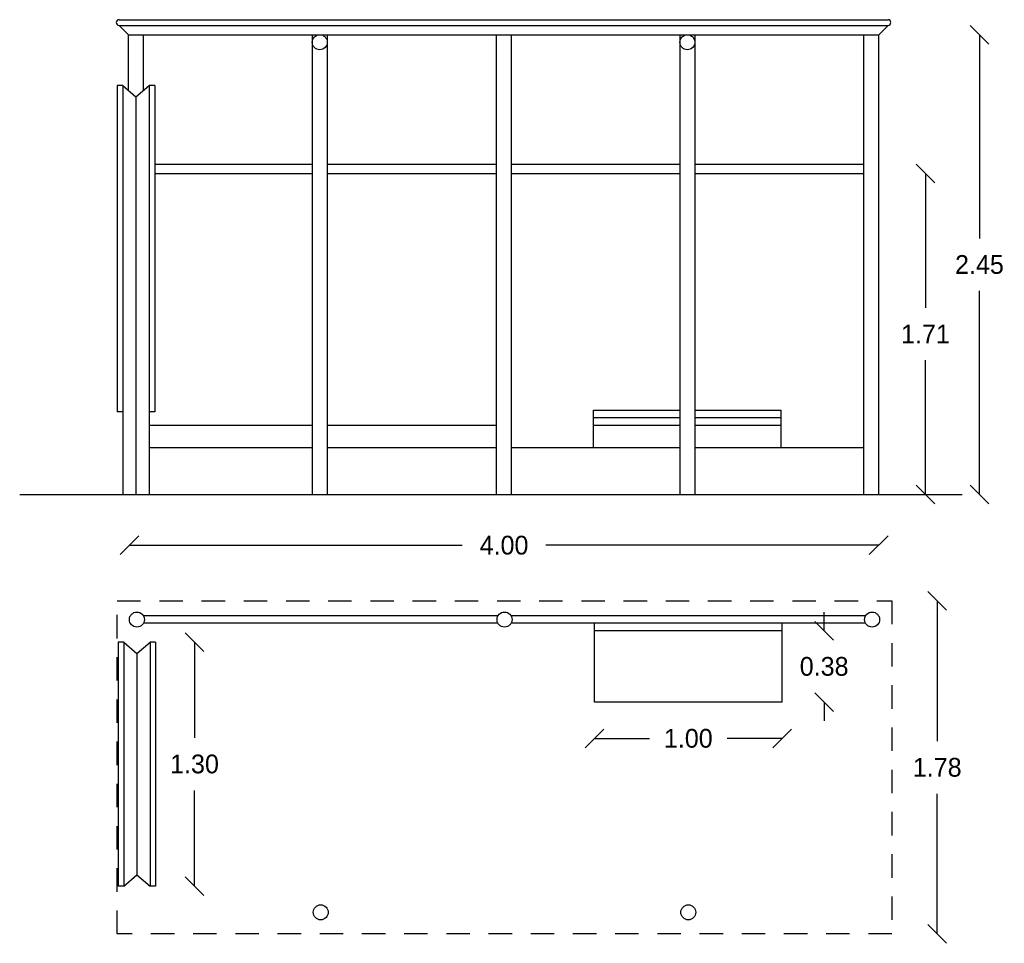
# Model space of a CAD drawing. Extents: x 14.69 to 19.94, y -3.33 to 1.59.
import ezdxf

# ---------------------------------------------------------------- set-up
doc = ezdxf.new("R2010")
doc.units = 0
doc.header["$LTSCALE"] = 0.5
doc.header["$MEASUREMENT"] = 0
doc.linetypes.add('DASHED2', pattern=[0.375, 0.25, -0.125])
doc.layers.get('0').update_dxf_attribs({"linetype": 'CONTINUOUS'})
doc.layers.get('DEFPOINTS').update_dxf_attribs({"linetype": 'CONTINUOUS'})
doc.dimstyles.get("Standard").update_dxf_attribs({"dimtxt": 0.18, "dimasz": 0.18, "dimexe": 0.18, "dimexo": 0.0625, "dimgap": 0.09, "dimtad": 0, "dimtih": 1, "dimtoh": 1, "dimdec": 4, "dimzin": 0, "dimdsep": 46, "dimtxsty": 'Standard', "dimcen": 0.09, "dimadec": 0, "dimazin": 0, "dimtfac": 1, "dimtdec": 4, "dimtofl": 0, "dimtmove": 0, "dimatfit": 3, "dimfxl": 0, "dimtolj": 1, "dimtzin": 0, "dimarcsym": 0})

# ---------------------------------------------------------------- blocks, each defined once
blk = doc.blocks.new('_OBLIQUE')
at = {"color": 0, "linetype": 'ByBlock'}
blk.add_line((-0.5, -0.5), (0.5, 0.5), dxfattribs=at)
blk = doc.blocks.new('*D1')
at = {"color": 0, "linetype": 'ByBlock'}
for p, q in [((19.8113, 1.5106), (19.8113, 0.4256)), ((19.8113, -0.9394), (19.8113, 0.1456))]:
    blk.add_line(p, q, dxfattribs=at)
at = {"layer": 'DEFPOINTS', "color": 0, "linetype": 'ByBlock'}
for p in [(19.274, 1.5106), (19.274, -0.9394), (19.8113, -0.9394)]:
    blk.add_point(p, dxfattribs=at)
at = {"color": 0, "linetype": 'ByBlock', "xscale": 0.1, "yscale": 0.1, "zscale": 0.1}
for p, rotation in [((19.8113, 1.5106), 90), ((19.8113, -0.9394), 270)]:
    blk.add_blockref('_OBLIQUE', p, dxfattribs=dict(at, rotation=rotation))
at = {"color": 0, "linetype": 'ByBlock', "insert": (19.8113, 0.2856), "char_height": 0.1, "attachment_point": 5}
blk.add_mtext('\\A1;2.45', dxfattribs=at)
blk = doc.blocks.new('*D5')
at = {"color": 0, "linetype": 'ByBlock'}
for p, q in [((18.9833, -1.6659), (18.9833, -1.5659)), ((18.9833, -2.0459), (18.9833, -2.1459))]:
    blk.add_line(p, q, dxfattribs=at)
at = {"layer": 'DEFPOINTS', "color": 0, "linetype": 'ByBlock'}
for p in [(18.759, -1.6659), (18.759, -2.0459), (18.9833, -2.0459)]:
    blk.add_point(p, dxfattribs=at)
at = {"color": 0, "linetype": 'ByBlock', "xscale": 0.1, "yscale": 0.1, "zscale": 0.1}
for p, rotation in [((18.9833, -1.6659), 270), ((18.9833, -2.0459), 90)]:
    blk.add_blockref('_OBLIQUE', p, dxfattribs=dict(at, rotation=rotation))
at = {"color": 0, "linetype": 'ByBlock', "insert": (18.9833, -1.8559), "char_height": 0.1, "attachment_point": 5}
blk.add_mtext('\\A1;0.38', dxfattribs=at)
blk = doc.blocks.new('*D3')
at = {"color": 0, "linetype": 'ByBlock'}
for p, q in [((15.279, -1.21), (17.0532, -1.21)), ((19.274, -1.21), (17.4999, -1.21))]:
    blk.add_line(p, q, dxfattribs=at)
at = {"layer": 'DEFPOINTS', "color": 0, "linetype": 'ByBlock'}
for p in [(19.274, -0.9394), (15.279, -1.21), (15.279, -1.6059)]:
    blk.add_point(p, dxfattribs=at)
at = {"color": 0, "linetype": 'ByBlock', "xscale": 0.1, "yscale": 0.1, "zscale": 0.1, "rotation": 180}
blk.add_blockref('_OBLIQUE', (15.279, -1.21), dxfattribs=at)
at = {"color": 0, "linetype": 'ByBlock', "xscale": 0.1, "yscale": 0.1, "zscale": 0.1}
blk.add_blockref('_OBLIQUE', (19.274, -1.21), dxfattribs=at)
at = {"color": 0, "linetype": 'ByBlock', "insert": (17.2765, -1.21), "char_height": 0.1, "attachment_point": 5}
blk.add_mtext('\\A1;4.00', dxfattribs=at)
blk = doc.blocks.new('*D7')
at = {"color": 0, "linetype": 'ByBlock'}
for p, q in [((15.6261, -1.7259), (15.6261, -2.2359)), ((15.6261, -3.0259), (15.6261, -2.5159))]:
    blk.add_line(p, q, dxfattribs=at)
at = {"layer": 'DEFPOINTS', "color": 0, "linetype": 'ByBlock'}
for p in [(15.419, -1.7259), (15.419, -3.0259), (15.6261, -3.0259)]:
    blk.add_point(p, dxfattribs=at)
at = {"color": 0, "linetype": 'ByBlock', "xscale": 0.1, "yscale": 0.1, "zscale": 0.1}
for p, rotation in [((15.6261, -1.7259), 90), ((15.6261, -3.0259), 270)]:
    blk.add_blockref('_OBLIQUE', p, dxfattribs=dict(at, rotation=rotation))
at = {"color": 0, "linetype": 'ByBlock', "insert": (15.6261, -2.3759), "char_height": 0.1, "attachment_point": 5}
blk.add_mtext('\\A1;1.30', dxfattribs=at)
blk = doc.blocks.new('*D6')
at = {"color": 0, "linetype": 'ByBlock'}
for p, q in [((17.759, -2.2392), (18.0524, -2.2392)), ((18.759, -2.2392), (18.4657, -2.2392))]:
    blk.add_line(p, q, dxfattribs=at)
at = {"layer": 'DEFPOINTS', "color": 0, "linetype": 'ByBlock'}
for p in [(17.759, -2.0459), (18.759, -2.0459), (18.759, -2.2392)]:
    blk.add_point(p, dxfattribs=at)
at = {"color": 0, "linetype": 'ByBlock', "xscale": 0.1, "yscale": 0.1, "zscale": 0.1, "rotation": 180}
blk.add_blockref('_OBLIQUE', (17.759, -2.2392), dxfattribs=at)
at = {"color": 0, "linetype": 'ByBlock', "xscale": 0.1, "yscale": 0.1, "zscale": 0.1}
blk.add_blockref('_OBLIQUE', (18.759, -2.2392), dxfattribs=at)
at = {"color": 0, "linetype": 'ByBlock', "insert": (18.259, -2.2392), "char_height": 0.1, "attachment_point": 5}
blk.add_mtext('\\A1;1.00', dxfattribs=at)
blk = doc.blocks.new('*D4')
at = {"color": 0, "linetype": 'ByBlock'}
for p, q in [((19.5863, -1.5062), (19.5863, -2.2536)), ((19.5863, -3.2809), (19.5863, -2.5336))]:
    blk.add_line(p, q, dxfattribs=at)
at = {"layer": 'DEFPOINTS', "color": 0, "linetype": 'ByBlock'}
for p in [(19.344, -1.5062), (19.344, -3.2809), (19.5863, -3.2809)]:
    blk.add_point(p, dxfattribs=at)
at = {"color": 0, "linetype": 'ByBlock', "xscale": 0.1, "yscale": 0.1, "zscale": 0.1}
for p, rotation in [((19.5863, -1.5062), 90), ((19.5863, -3.2809), 270)]:
    blk.add_blockref('_OBLIQUE', p, dxfattribs=dict(at, rotation=rotation))
at = {"color": 0, "linetype": 'ByBlock', "insert": (19.5863, -2.3936), "char_height": 0.1, "attachment_point": 5}
blk.add_mtext('\\A1;1.78', dxfattribs=at)
blk = doc.blocks.new('*D2')
at = {"color": 0, "linetype": 'ByBlock'}
for p, q in [((19.5233, 0.7706), (19.5233, 0.0556)), ((19.5233, -0.9394), (19.5233, -0.2244))]:
    blk.add_line(p, q, dxfattribs=at)
at = {"layer": 'DEFPOINTS', "color": 0, "linetype": 'ByBlock'}
for p in [(19.194, 0.7706), (19.194, -0.9394), (19.5233, -0.9394)]:
    blk.add_point(p, dxfattribs=at)
at = {"color": 0, "linetype": 'ByBlock', "xscale": 0.1, "yscale": 0.1, "zscale": 0.1}
for p, rotation in [((19.5233, 0.7706), 90), ((19.5233, -0.9394), 270)]:
    blk.add_blockref('_OBLIQUE', p, dxfattribs=dict(at, rotation=rotation))
at = {"color": 0, "linetype": 'ByBlock', "insert": (19.5233, -0.0844), "char_height": 0.1, "attachment_point": 5}
blk.add_mtext('\\A1;1.71', dxfattribs=at)

msp = doc.modelspace()

# ---------------------------------------------------------------- linework, layer by layer
for p, q in [((15.224, 1.5906), (19.324, 1.5906)), ((15.224, 1.5606), (19.324, 1.5606)), ((15.274, 1.5106), (15.224, 1.5606)), ((19.274, 1.5106), (19.324, 1.5606)), ((15.274, 1.5106), (19.274, 1.5106)), ((15.274, 1.2137), (15.274, 1.5106)), ((15.354, 1.2137), (15.354, 1.5106)), ((16.254, 1.5106), (16.254, -0.9394)), ((16.334, 1.5106), (16.334, -0.9394)), ((17.234, 1.5106), (17.234, -0.9394)), ((17.314, 1.5106), (17.314, -0.9394)), ((18.214, 1.5106), (18.214, -0.9394)), ((18.294, 1.5106), (18.294, -0.9394)), ((19.194, -0.9394), (19.194, 1.5106)), ((19.274, -0.9394), (19.274, 1.5106)), ((15.214, 1.2395), (15.214, -0.4993)), ((15.244, 1.2395), (15.214, 1.2395)), ((15.244, 1.2395), (15.244, -0.4993)), ((15.244, 1.2395), (15.314, 1.1795)), ((15.314, 1.1795), (15.384, 1.2395)), ((15.384, 1.2395), (15.384, -0.4993)), ((15.414, 1.2395), (15.384, 1.2395)), ((15.414, 1.2395), (15.414, -0.4993)), ((15.314, 1.1795), (15.314, -0.9394)), ((15.414, 0.8206), (16.254, 0.8206)), ((15.414, 0.8206), (16.254, 0.8206)), ((16.334, 0.8206), (17.234, 0.8206)), ((16.334, 0.8206), (17.234, 0.8206)), ((17.314, 0.8206), (18.214, 0.8206)), ((18.294, 0.8206), (19.194, 0.8206)), ((15.414, 0.7706), (16.254, 0.7706)), ((16.334, 0.7706), (17.234, 0.7706)), ((17.314, 0.7706), (18.214, 0.7706)), ((18.294, 0.7706), (19.194, 0.7706)), ((18.294, 0.7706), (19.194, 0.7706)), ((15.244, -0.4993), (15.214, -0.4993)), ((15.244, -0.4993), (15.244, -0.9394)), ((15.384, -0.4993), (15.384, -0.9394)), ((15.414, -0.4993), (15.384, -0.4993)), ((17.754, -0.4894), (18.214, -0.4894)), ((17.754, -0.6894), (17.754, -0.4894)), ((18.294, -0.4894), (18.754, -0.4894)), ((18.754, -0.6894), (18.754, -0.4894)), ((15.384, -0.5694), (16.254, -0.5694)), ((16.334, -0.5694), (17.234, -0.5694)), ((17.754, -0.5294), (18.214, -0.5294)), ((17.754, -0.5694), (18.214, -0.5694)), ((18.294, -0.5294), (18.754, -0.5294)), ((18.294, -0.5694), (18.754, -0.5694)), ((15.384, -0.6894), (16.254, -0.6894)), ((16.334, -0.6894), (17.234, -0.6894)), ((17.314, -0.6894), (18.214, -0.6894)), ((18.294, -0.6894), (19.194, -0.6894)), ((14.6941, -0.9394), (19.7197, -0.9394)), ((17.2444, -1.5859), (15.3537, -1.5859)), ((17.2444, -1.6259), (15.3537, -1.6259)), ((19.2044, -1.5859), (17.3137, -1.5859)), ((19.2044, -1.6259), (17.3137, -1.6259)), ((17.759, -2.0459), (17.759, -1.6259)), ((18.759, -2.0459), (18.759, -1.6259)), ((18.759, -1.6659), (17.759, -1.6659)), ((15.219, -1.7259), (15.219, -3.0259)), ((15.249, -1.7259), (15.219, -1.7259)), ((15.249, -1.7259), (15.249, -3.0259)), ((15.249, -1.7259), (15.319, -1.7859)), ((15.319, -1.7859), (15.389, -1.7259)), ((15.389, -1.7259), (15.389, -3.0259)), ((15.419, -1.7259), (15.389, -1.7259)), ((15.419, -1.7259), (15.419, -3.0259)), ((15.319, -1.7859), (15.319, -2.9659)), ((18.759, -2.0459), (17.759, -2.0459)), ((15.249, -3.0259), (15.319, -2.9659)), ((15.319, -2.9659), (15.389, -3.0259)), ((15.249, -3.0259), (15.219, -3.0259)), ((15.419, -3.0259), (15.389, -3.0259))]:
    msp.add_line(p, q)
at = {"linetype": 'DASHED2'}
msp.add_lwpolyline([(15.214, -1.5062), (19.344, -1.5062), (19.344, -3.2809), (15.214, -3.2809)], close=True, dxfattribs=at)
for centre in [(16.294, 1.4706), (18.254, 1.4706), (15.319, -1.6059), (17.279, -1.6059), (19.239, -1.6059), (16.299, -3.1659), (18.259, -3.1659)]:
    msp.add_circle(centre, 0.04)
for centre, start, end in [((15.224, 1.5756), 90, 270), ((19.324, 1.5756), 270, 90)]:
    msp.add_arc(centre, 0.015, start, end)

# ---------------------------------------------------------------- dimensions: what is measured, and where the dimension line sits
for base, p1, p2, picture, middle in [((19.8113, -0.9394), (19.274, 1.5106), (19.274, -0.9394), '*D1', (19.8113, 0.2856)), ((19.5233, -0.9394), (19.194, 0.7706), (19.194, -0.9394), '*D2', (19.5233, -0.0844)), ((19.5863, -3.2809), (19.344, -1.5062), (19.344, -3.2809), '*D4', (19.5863, -2.3936)), ((18.9833, -2.0459), (18.759, -1.6659), (18.759, -2.0459), '*D5', (18.9833, -1.8559)), ((15.6261, -3.0259), (15.419, -1.7259), (15.419, -3.0259), '*D7', (15.6261, -2.3759))]:
    dim = msp.add_linear_dim(base=base, p1=p1, p2=p2, angle=90, dimstyle='Standard', override={"dimtxt": 0.1, "dimasz": 0.1, "dimdec": 2, "dimblk1": 'OBLIQUE', "dimblk2": 'OBLIQUE', "dimsah": 1, "dimse1": 1, "dimse2": 1, "dimtix": 1})
    dim.commit()
    dim.dimension.update_dxf_attribs({"geometry": picture, "text_midpoint": middle})
for base, p1, p2, picture, middle in [((15.2790261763, -1.2100304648), (19.2740261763, -0.9393585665), (15.2790261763, -1.6058842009), '*D3', (17.2765261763, -1.2100304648)), ((18.759, -2.2392), (17.759, -2.0459), (18.759, -2.0459), '*D6', (18.259, -2.2392))]:
    dim = msp.add_linear_dim(base=base, p1=p1, p2=p2, dimstyle='Standard', override={"dimtxt": 0.1, "dimasz": 0.1, "dimdec": 2, "dimblk1": 'OBLIQUE', "dimblk2": 'OBLIQUE', "dimsah": 1, "dimse1": 1, "dimse2": 1, "dimtix": 1})
    dim.commit()
    dim.dimension.update_dxf_attribs({"geometry": picture, "text_midpoint": middle})

doc.saveas('drawing.dxf')
